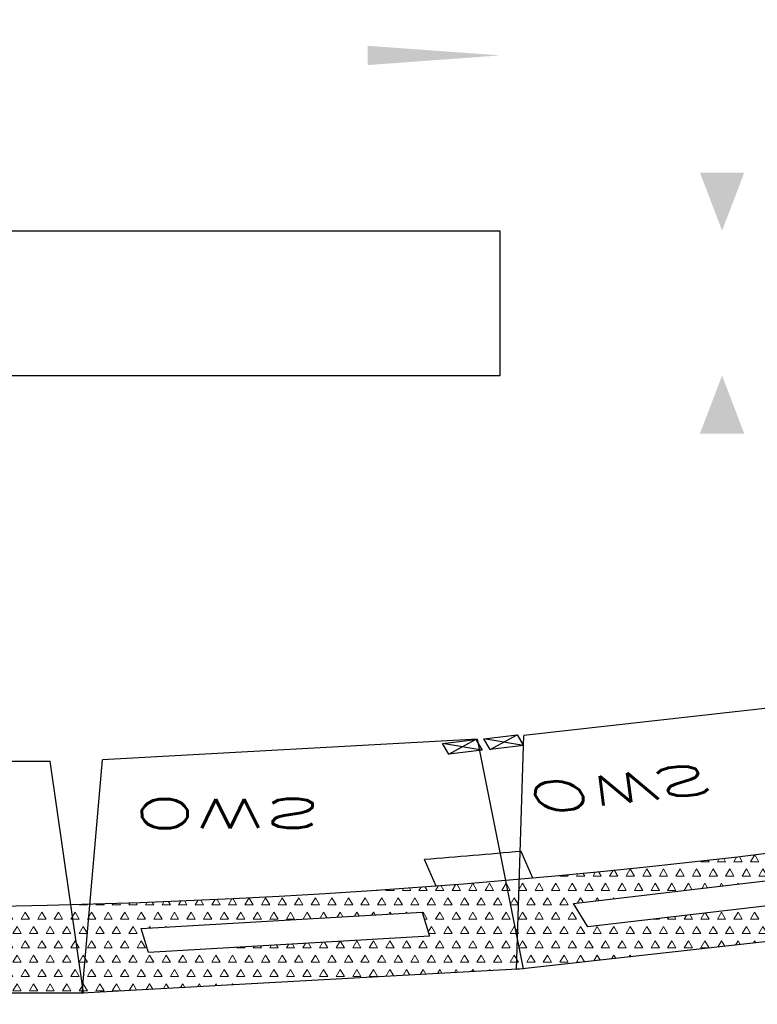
# Model space of a CAD drawing. Extents: x -82582065 to 310651827, y -37687100 to 142977471.
# Tile 83 of 122: x 6331180 to 7480885, y -11007888 to -9472655. Entities that reach past the tile are written whole.
import ezdxf
from ezdxf.enums import TextEntityAlignment as Align

# ---------------------------------------------------------------- set-up
doc = ezdxf.new("R2010")
doc.units = 0
doc.header["$LTSCALE"] = 100
doc.header["$MEASUREMENT"] = 0
doc.layers.add('AM_8', color=1, linetype='Continuous', lineweight=15)
for name, color, linetype in [('DIM', 2, 'Continuous'), ('PNL', 6, 'Continuous'), ('PNLTXT', 7, 'Continuous'), ('WALL', 4, 'Continuous'), ('WALLH', 2, 'Continuous')]:
    doc.layers.add(name, color=color, linetype=linetype)
doc.styles.add('ROMANC', font='ROMANC.SHX')
doc.styles.add('ROMANS', font='romans')
doc.dimstyles.new('GS', dxfattribs={"dimscale": 100, "dimtxt": 2.5, "dimasz": 3, "dimexe": 1, "dimexo": 1, "dimgap": 1, "dimtad": 1, "dimdec": 0, "dimzin": 0, "dimdsep": 46, "dimtxsty": 'ROMANS', "dimcen": 0.09, "dimclrd": 4, "dimclre": 8, "dimclrt": 3, "dimadec": 0, "dimazin": 0, "dimtfac": 1, "dimtdec": 0, "dimtofl": 0, "dimtmove": 0, "dimatfit": 3, "dimfxl": 1, "dimtolj": 1, "dimtzin": 0, "dimarcsym": 0})
doc.dimstyles.new('STANDARD$0', dxfattribs={"dimtxt": 250, "dimasz": 200, "dimexe": 0, "dimexo": 0, "dimgap": 100, "dimtad": 1, "dimdec": 0, "dimlfac": 0.01, "dimzin": 0, "dimdsep": 46, "dimtxsty": 'ROMANS', "dimcen": 0.09, "dimclrd": 4, "dimclre": 8, "dimclrt": 3, "dimadec": 0, "dimazin": 0, "dimtfac": 1, "dimtdec": 0, "dimtmove": 0, "dimatfit": 3, "dimfxl": 1, "dimtolj": 1, "dimtzin": 0, "dimarcsym": 0})
pattern_1 = [(59.99999999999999, (2001.519523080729, 59610.15773752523), (-18.74999996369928, 32.47595262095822), [18.75, -18.75]), (120, (2001.519523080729, 59610.15773752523), (-37.49999996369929, 2.095823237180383e-08), [18.74999999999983, -18.74999999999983]), (0, (1992.144523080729, 59626.39571382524), (18.75, 32.4759526), [18.75, -18.75])]

# ---------------------------------------------------------------- blocks, each defined once
blk = doc.blocks.new('*D179')
at = {"layer": 'Defpoints', "color": 0, "linetype": 'Continuous', "transparency": 16777216}
for p in [(119148.4294232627, 39244.80395077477), (119148.4294185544, 27244.48555021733), (119148.4294185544, 27244.48555021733)]:
    blk.add_point(p, dxfattribs=at)
at = {"layer": 'DIM', "linetype": 'Continuous', "lineweight": -2, "transparency": 16777216}
blk.add_line((119148.4294232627, 39244.80395077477), (119148.4294185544, 39244.80395077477), dxfattribs=at)
at = {"layer": 'DIM', "color": 4, "linetype": 'Continuous', "lineweight": -2, "transparency": 16777216}
blk.add_line((119148.4294185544, 38844.80395077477), (119148.4294185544, 27644.48555021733), dxfattribs=at)
at = {"layer": 'DIM', "color": 4, "linetype": 'Continuous', "transparency": 16777216}
for points in [[(119081.7627518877, 38844.80395077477), (119215.096085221, 38844.80395077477), (119148.4294185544, 39244.80395077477)], [(119081.7627518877, 27644.48555021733), (119215.096085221, 27644.48555021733), (119148.4294185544, 27244.48555021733)]]:
    blk.add_solid(points, dxfattribs=at)
at = {"layer": 'DIM', "linetype": 'Continuous', "transparency": 16777216, "insert": (118748.4294185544, 33244.64475049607), "char_height": 500, "attachment_point": 5, "rotation": 90, "style": 'ROMANC'}
blk.add_mtext('\\A1;12000', dxfattribs=at)
blk = doc.blocks.new('*D185')
at = {"color": 1, "lineweight": -2, "transparency": 16777216}
for p, q in [((98708.01716920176, 33868.98947095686), (98371.7231660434, 33736.80438293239)), ((98387.51929139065, 33700.03421942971), (98572.54542384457, 33229.30654733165)), ((98797.2367933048, 32657.66596941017), (98616.20420314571, 33118.23361252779)), ((99147.00020696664, 32752.16634593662), (98810.70620380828, 32619.98125791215))]:
    blk.add_line(p, q, dxfattribs=at)
at = {"color": 1, "transparency": 16777216}
for points in [[(98393.72386430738, 33702.47301408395), (98381.31471847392, 33697.59542477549), (98372.88652346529, 33737.26165693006)], [(98803.44136622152, 32660.1047640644), (98791.03222038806, 32655.22717475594), (98811.86956123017, 32620.43853190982)]]:
    blk.add_solid(points, dxfattribs=at)
at = {"layer": 'Defpoints', "color": 0, "transparency": 16777216}
for p in [(98709.87854107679, 33869.72110935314), (99148.86157884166, 32752.8979843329), (98811.86956123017, 32620.43853190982)]:
    blk.add_point(p, dxfattribs=at)
at = {"color": 3, "transparency": 16777216, "insert": (98594.37481349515, 33173.77007992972), "char_height": 80, "attachment_point": 5, "rotation": 291.458006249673, "style": 'ROMANS'}
blk.add_mtext('12', dxfattribs=at)
blk = doc.blocks.new('*D183')
at = {"layer": 'Defpoints', "color": 0, "transparency": 16777216}
for p in [(102132.5305390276, 36899.60568941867), (102053.7197539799, 34620.72110933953), (102149.6368370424, 34620.72110933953)]:
    blk.add_point(p, dxfattribs=at)
at = {"layer": 'WALL', "color": 8, "lineweight": -2, "transparency": 16777216}
for p, q in [((102232.5305390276, 36899.60568941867), (102249.6368370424, 36899.60568941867)), ((102153.7197539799, 34620.72110933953), (102249.6368370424, 34620.72110933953))]:
    blk.add_line(p, q, dxfattribs=at)
at = {"layer": 'WALL', "color": 4, "lineweight": -2, "transparency": 16777216}
blk.add_line((102149.6368370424, 36599.60568941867), (102149.6368370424, 34920.72110933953), dxfattribs=at)
at = {"layer": 'WALL', "color": 4, "transparency": 16777216}
for points in [[(102099.6368370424, 36599.60568941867), (102199.6368370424, 36599.60568941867), (102149.6368370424, 36899.60568941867)], [(102099.6368370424, 34920.72110933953), (102199.6368370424, 34920.72110933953), (102149.6368370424, 34620.72110933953)]]:
    blk.add_solid(points, dxfattribs=at)
at = {"layer": 'WALL', "color": 3, "transparency": 16777216, "insert": (101924.6368370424, 35961.66539136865), "char_height": 250, "attachment_point": 5, "rotation": 90, "style": 'ROMANS'}
blk.add_mtext('\\A1;2000', dxfattribs=at)
blk = doc.blocks.new('*D184')
at = {"layer": 'Defpoints', "color": 0, "transparency": 16777216}
for p in [(105670.0027393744, 35072.77286541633), (98658.00273937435, 33869.72110934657), (105670.0027393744, 33869.72110934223)]:
    blk.add_point(p, dxfattribs=at)
at = {"layer": 'WALL', "color": 8, "lineweight": -2, "transparency": 16777216}
for p, q in [((98658.00273937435, 33969.72110934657), (98658.00273937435, 35172.77286541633)), ((105670.0027393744, 33969.72110934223), (105670.0027393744, 35172.77286541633))]:
    blk.add_line(p, q, dxfattribs=at)
at = {"layer": 'WALL', "color": 4, "lineweight": -2, "transparency": 16777216}
blk.add_line((98958.00273937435, 35072.77286541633), (105370.0027393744, 35072.77286541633), dxfattribs=at)
at = {"layer": 'WALL', "color": 4, "transparency": 16777216}
for points in [[(98958.00273937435, 35122.77286541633), (98958.00273937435, 35022.77286541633), (98658.00273937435, 35072.77286541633)], [(105370.0027393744, 35122.77286541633), (105370.0027393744, 35022.77286541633), (105670.0027393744, 35072.77286541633)]]:
    blk.add_solid(points, dxfattribs=at)
at = {"layer": 'WALL', "color": 3, "transparency": 16777216, "insert": (102334.0027393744, 35297.77286541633), "char_height": 250, "attachment_point": 5, "style": 'ROMANS'}
blk.add_mtext('\\A1;7000', dxfattribs=at)
blk = doc.blocks.new('*D181')
at = {"layer": 'Defpoints', "color": 0, "transparency": 16777216}
for p in [(102562.7475536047, 33446.46194155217), (102189.9406402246, 31446.46194155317), (102569.4142202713, 31446.46194155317)]:
    blk.add_point(p, dxfattribs=at)
at = {"layer": 'WALL', "color": 8, "lineweight": -2, "transparency": 16777216}
for p, q in [((102462.7475536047, 33446.46194155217), (102089.9406402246, 33446.46194155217)), ((102469.4142202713, 31446.46194155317), (102089.9406402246, 31446.46194155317))]:
    blk.add_line(p, q, dxfattribs=at)
at = {"layer": 'WALL', "color": 4, "lineweight": -2, "transparency": 16777216}
blk.add_line((102189.9406402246, 33146.46194155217), (102189.9406402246, 31746.46194155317), dxfattribs=at)
at = {"layer": 'WALL', "color": 4, "transparency": 16777216}
for points in [[(102139.9406402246, 33146.46194155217), (102239.9406402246, 33146.46194155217), (102189.9406402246, 33446.46194155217)], [(102139.9406402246, 31746.46194155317), (102239.9406402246, 31746.46194155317), (102189.9406402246, 31446.46194155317)]]:
    blk.add_solid(points, dxfattribs=at)
at = {"layer": 'WALL', "color": 3, "transparency": 16777216, "insert": (101964.9406402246, 32378.29791600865), "char_height": 250, "attachment_point": 5, "rotation": 90, "style": 'ROMANS'}
blk.add_mtext('\\A1;2000', dxfattribs=at)
blk = doc.blocks.new('*D220')
at = {"layer": 'Defpoints', "color": 0, "transparency": 16777216}
for p in [(103632.5305389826, 31446.46194155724), (103632.530538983, 30696.46194155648), (104134.6909806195, 30696.46194155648)]:
    blk.add_point(p, dxfattribs=at)
at = {"layer": 'WALLH', "color": 4, "lineweight": -2, "transparency": 16777216}
for p, q in [((104134.6909806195, 31746.46194155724), (104134.6909806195, 32046.46194155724)), ((104134.6909806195, 30396.46194155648), (104134.6909806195, 30096.46194155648))]:
    blk.add_line(p, q, dxfattribs=at)
at = {"layer": 'WALLH', "color": 8, "lineweight": -2, "transparency": 16777216}
for p, q in [((103732.5305389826, 31446.46194155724), (104234.6909806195, 31446.46194155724)), ((103732.530538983, 30696.46194155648), (104234.6909806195, 30696.46194155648))]:
    blk.add_line(p, q, dxfattribs=at)
at = {"layer": 'WALLH', "color": 4, "transparency": 16777216}
for points in [[(104084.6909806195, 31746.46194155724), (104184.6909806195, 31746.46194155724), (104134.6909806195, 31446.46194155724)], [(104084.6909806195, 30396.46194155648), (104184.6909806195, 30396.46194155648), (104134.6909806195, 30696.46194155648)]]:
    blk.add_solid(points, dxfattribs=at)
at = {"layer": 'WALLH', "color": 3, "transparency": 16777216, "insert": (103909.6909806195, 31071.46194155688), "char_height": 250, "attachment_point": 5, "rotation": 90, "style": 'ROMANS'}
blk.add_mtext('\\A1;750', dxfattribs=at)
blk = doc.blocks.new('*D226')
at = {"layer": 'Defpoints', "color": 0, "transparency": 16777216}
for p in [(96632.53053942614, 33895.51530178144), (96632.53053942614, 33895.51530178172), (98709.87854107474, 33869.72110934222)]:
    blk.add_point(p, dxfattribs=at)
at = {"layer": 'WALLH', "color": 8, "lineweight": -2, "transparency": 16777216}
for p, q in [((96632.53053942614, 33995.51530178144), (96632.53053942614, 33995.51530178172)), ((98709.87854107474, 33969.72110934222), (98709.87854107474, 33995.51530178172))]:
    blk.add_line(p, q, dxfattribs=at)
at = {"layer": 'WALLH', "color": 4, "lineweight": -2, "transparency": 16777216}
blk.add_line((98409.87854107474, 33895.51530178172), (96932.53053942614, 33895.51530178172), dxfattribs=at)
at = {"layer": 'WALLH', "color": 4, "transparency": 16777216}
for points in [[(96932.53053942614, 33945.51530178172), (96932.53053942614, 33845.51530178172), (96632.53053942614, 33895.51530178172)], [(98409.87854107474, 33945.51530178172), (98409.87854107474, 33845.51530178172), (98709.87854107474, 33895.51530178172)]]:
    blk.add_solid(points, dxfattribs=at)
at = {"layer": 'WALLH', "color": 3, "transparency": 16777216, "insert": (97671.20454025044, 34120.51530178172), "char_height": 250, "attachment_point": 5, "style": 'ROMANS'}
blk.add_mtext('\\A1;2077', dxfattribs=at)
blk = doc.blocks.new('*D229')
at = {"layer": 'Defpoints', "color": 0, "transparency": 16777216}
for p in [(95687.7468186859, 34146.21228561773), (95782.45828431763, 34146.21228561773), (95782.45828433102, 31776.21228561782)]:
    blk.add_point(p, dxfattribs=at)
at = {"layer": 'DIM', "color": 8, "lineweight": -2, "transparency": 16777216}
for p, q in [((95682.45828431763, 34146.21228561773), (95587.7468186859, 34146.21228561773)), ((95682.45828433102, 31776.21228561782), (95587.74681868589, 31776.21228561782))]:
    blk.add_line(p, q, dxfattribs=at)
at = {"layer": 'DIM', "color": 4, "lineweight": -2, "transparency": 16777216}
blk.add_line((95687.74681868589, 32026.21228561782), (95687.7468186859, 33896.21228561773), dxfattribs=at)
at = {"layer": 'DIM', "color": 4, "transparency": 16777216}
for points in [[(95646.08015201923, 33896.21228561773), (95729.41348535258, 33896.21228561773), (95687.7468186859, 34146.21228561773)], [(95646.08015201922, 32026.21228561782), (95729.41348535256, 32026.21228561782), (95687.74681868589, 31776.21228561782)]]:
    blk.add_solid(points, dxfattribs=at)
at = {"layer": 'DIM', "color": 3, "transparency": 16777216, "insert": (95480.60431868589, 32961.21228561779), "char_height": 250, "attachment_point": 5, "rotation": 90, "style": 'ROMANS'}
blk.add_mtext('\\A1;{\\H0.85714x;2370}', dxfattribs=at)
blk = doc.blocks.new('*D230')
at = {"layer": 'Defpoints', "color": 0, "transparency": 16777216}
for p in [(93212.53053926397, 33916.212285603), (96517.53053924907, 33679.74174487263), (93212.53053926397, 33625.23390964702)]:
    blk.add_point(p, dxfattribs=at)
at = {"layer": 'DIM', "color": 8, "lineweight": -2, "transparency": 16777216}
for p, q in [((93212.53053926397, 33816.212285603), (93212.53053926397, 33525.23390964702)), ((96517.53053924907, 33579.74174487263), (96517.53053924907, 33525.23390964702))]:
    blk.add_line(p, q, dxfattribs=at)
at = {"layer": 'DIM', "color": 4, "lineweight": -2, "transparency": 16777216}
blk.add_line((96267.53053924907, 33625.23390964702), (93462.53053926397, 33625.23390964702), dxfattribs=at)
at = {"layer": 'DIM', "color": 4, "transparency": 16777216}
for points in [[(93462.53053926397, 33666.90057631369), (93462.53053926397, 33583.56724298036), (93212.53053926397, 33625.23390964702)], [(96267.53053924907, 33666.90057631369), (96267.53053924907, 33583.56724298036), (96517.53053924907, 33625.23390964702)]]:
    blk.add_solid(points, dxfattribs=at)
at = {"layer": 'DIM', "color": 3, "transparency": 16777216, "insert": (94865.03053925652, 33832.37640964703), "char_height": 250, "attachment_point": 5, "style": 'ROMANS'}
blk.add_mtext('\\A1;{\\H0.85714x;3305}', dxfattribs=at)
blk = doc.blocks.new('*D239')
at = {"layer": 'Defpoints', "color": 0, "transparency": 16777216}
for p in [(109836.340872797, 34601.66865986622), (109836.340872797, 32801.66865986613), (109850.2942636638, 32801.66865986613)]:
    blk.add_point(p, dxfattribs=at)
at = {"layer": 'DIM', "color": 8, "lineweight": -2, "transparency": 16777216}
for p, q in [((109936.340872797, 34601.66865986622), (109950.2942636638, 34601.66865986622)), ((109936.340872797, 32801.66865986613), (109950.2942636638, 32801.66865986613))]:
    blk.add_line(p, q, dxfattribs=at)
at = {"layer": 'DIM', "color": 4, "lineweight": -2, "transparency": 16777216}
blk.add_line((109850.2942636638, 34351.66865986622), (109850.2942636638, 33051.66865986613), dxfattribs=at)
at = {"layer": 'DIM', "color": 4, "transparency": 16777216}
for points in [[(109808.6275969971, 34351.66865986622), (109891.9609303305, 34351.66865986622), (109850.2942636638, 34601.66865986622)], [(109808.6275969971, 33051.66865986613), (109891.9609303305, 33051.66865986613), (109850.2942636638, 32801.66865986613)]]:
    blk.add_solid(points, dxfattribs=at)
at = {"layer": 'DIM', "color": 3, "transparency": 16777216, "insert": (109625.2942636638, 33701.66865986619), "char_height": 250, "attachment_point": 5, "rotation": 90, "style": 'ROMANS'}
blk.add_mtext('\\A1;1800', dxfattribs=at)
blk = doc.blocks.new('*D240')
at = {"layer": 'Defpoints', "color": 0, "transparency": 16777216}
for p in [(110919.7905086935, 39226.900810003), (110677.3937498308, 34701.66865986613), (110919.7905086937, 34701.66865986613)]:
    blk.add_point(p, dxfattribs=at)
at = {"layer": 'DIM', "color": 8, "lineweight": -2, "transparency": 16777216}
for p, q in [((110819.7905086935, 39226.900810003), (110577.3937498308, 39226.900810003)), ((110819.7905086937, 34701.66865986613), (110577.3937498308, 34701.66865986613))]:
    blk.add_line(p, q, dxfattribs=at)
at = {"layer": 'DIM', "color": 4, "lineweight": -2, "transparency": 16777216}
blk.add_line((110677.3937498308, 38976.900810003), (110677.3937498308, 34951.66865986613), dxfattribs=at)
at = {"layer": 'DIM', "color": 4, "transparency": 16777216}
for points in [[(110635.7270831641, 38976.900810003), (110719.0604164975, 38976.900810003), (110677.3937498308, 39226.900810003)], [(110635.7270831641, 34951.66865986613), (110719.0604164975, 34951.66865986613), (110677.3937498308, 34701.66865986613)]]:
    blk.add_solid(points, dxfattribs=at)
at = {"layer": 'DIM', "color": 3, "transparency": 16777216, "insert": (110452.3937498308, 36964.28473493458), "char_height": 250, "attachment_point": 5, "rotation": 90, "style": 'ROMANS'}
blk.add_mtext('\\A1;4525', dxfattribs=at)
blk = doc.blocks.new('*D241')
at = {"layer": 'Defpoints', "color": 0, "transparency": 16777216}
for p in [(110987.7603129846, 32701.66865986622), (110788.8035883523, 28251.90005992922), (110987.7591182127, 28251.90005992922)]:
    blk.add_point(p, dxfattribs=at)
at = {"layer": 'DIM', "color": 8, "lineweight": -2, "transparency": 16777216}
for p, q in [((110887.7603129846, 32701.66865986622), (110688.8035883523, 32701.66865986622)), ((110887.7591182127, 28251.90005992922), (110688.8035883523, 28251.90005992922))]:
    blk.add_line(p, q, dxfattribs=at)
at = {"layer": 'DIM', "color": 4, "lineweight": -2, "transparency": 16777216}
blk.add_line((110788.8035883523, 32451.66865986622), (110788.8035883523, 28501.90005992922), dxfattribs=at)
at = {"layer": 'DIM', "color": 4, "transparency": 16777216}
for points in [[(110747.1369216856, 32451.66865986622), (110830.470255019, 32451.66865986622), (110788.8035883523, 32701.66865986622)], [(110747.1369216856, 28501.90005992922), (110830.470255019, 28501.90005992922), (110788.8035883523, 28251.90005992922)]]:
    blk.add_solid(points, dxfattribs=at)
at = {"layer": 'DIM', "color": 3, "transparency": 16777216, "insert": (110563.8035883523, 30476.78435989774), "char_height": 250, "attachment_point": 5, "rotation": 90, "style": 'ROMANS'}
blk.add_mtext('\\A1;4450', dxfattribs=at)
blk = doc.blocks.new('*D249')
at = {"layer": 'Defpoints', "color": 0, "transparency": 16777216}
for p in [(91617.5628943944, 35586.90084637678), (96517.53053925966, 35569.96349990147), (96517.53053925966, 34881.23507471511)]:
    blk.add_point(p, dxfattribs=at)
at = {"layer": 'WALLH', "color": 8, "lineweight": -2, "transparency": 16777216}
for p, q in [((91617.5628943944, 35486.90084637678), (91617.5628943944, 34781.23507471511)), ((96517.53053925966, 35469.96349990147), (96517.53053925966, 34781.23507471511))]:
    blk.add_line(p, q, dxfattribs=at)
at = {"layer": 'WALLH', "color": 4, "lineweight": -2, "transparency": 16777216}
blk.add_line((91917.5628943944, 34881.23507471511), (96217.53053925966, 34881.23507471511), dxfattribs=at)
at = {"layer": 'WALLH', "color": 4, "transparency": 16777216}
for points in [[(91917.5628943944, 34931.23507471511), (91917.5628943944, 34831.23507471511), (91617.5628943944, 34881.23507471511)], [(96217.53053925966, 34931.23507471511), (96217.53053925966, 34831.23507471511), (96517.53053925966, 34881.23507471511)]]:
    blk.add_solid(points, dxfattribs=at)
at = {"layer": 'WALLH', "color": 3, "transparency": 16777216, "insert": (94067.54671682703, 35106.23507471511), "char_height": 250, "attachment_point": 5, "style": 'ROMANS'}
blk.add_mtext('\\A1;4900', dxfattribs=at)
blk = doc.blocks.new('*D250')
at = {"layer": 'Defpoints', "color": 0, "transparency": 16777216}
for p in [(107957.5305389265, 34601.66865982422), (105691.4115281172, 33624.32567901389), (105707.4220183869, 33587.2029113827)]:
    blk.add_point(p, dxfattribs=at)
at = {"layer": 'WALLH', "color": 8, "lineweight": -2, "transparency": 16777216}
for p, q in [((107997.1328667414, 34509.84461269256), (108013.1433570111, 34472.72184506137)), ((105731.0138559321, 33532.50163188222), (105747.0243462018, 33495.37886425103))]:
    blk.add_line(p, q, dxfattribs=at)
at = {"layer": 'WALLH', "color": 4, "lineweight": -2, "transparency": 16777216}
blk.add_line((107698.0688878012, 34445.73890874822), (105982.8941597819, 33706.0098948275), dxfattribs=at)
at = {"layer": 'WALLH', "color": 4, "transparency": 16777216}
for points in [[(107678.2677238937, 34491.65093231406), (107717.8700517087, 34399.82688518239), (107973.5410291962, 34564.54589219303)], [(105963.0929958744, 33751.92191839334), (106002.6953236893, 33660.09787126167), (105707.4220183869, 33587.2029113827)]]:
    blk.add_solid(points, dxfattribs=at)
at = {"layer": 'WALLH', "color": 3, "transparency": 16777216, "insert": (106751.3762862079, 34282.47850783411), "char_height": 250, "attachment_point": 5, "rotation": 23.329808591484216, "style": 'ROMANS'}
blk.add_mtext('\\A1;2468', dxfattribs=at)
blk = doc.blocks.new('*D251')
at = {"layer": 'Defpoints', "color": 0, "transparency": 16777216}
for p in [(105630.3595833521, 33250.72086035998), (105620.5815166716, 33200.04909518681), (107957.5305389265, 32801.64961323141)]:
    blk.add_point(p, dxfattribs=at)
at = {"layer": 'WALLH', "color": 8, "lineweight": -2, "transparency": 16777216}
for p, q in [((105611.4122552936, 33152.53227263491), (105601.6341886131, 33101.86050746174)), ((107938.583210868, 32703.46102550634), (107928.8051441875, 32652.78926033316))]:
    blk.add_line(p, q, dxfattribs=at)
at = {"layer": 'WALLH', "color": 4, "lineweight": -2, "transparency": 16777216}
blk.add_line((107653.1867090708, 32807.81983223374), (105915.1472798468, 33143.20711101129), dxfattribs=at)
at = {"layer": 'WALLH', "color": 4, "transparency": 16777216}
for points in [[(105924.6209438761, 33192.30140487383), (105905.6736158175, 33094.11281714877), (105620.5815166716, 33200.04909518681)], [(107662.6603731, 32856.91412609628), (107643.7130450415, 32758.72553837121), (107947.752472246, 32750.97784805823)]]:
    blk.add_solid(points, dxfattribs=at)
at = {"layer": 'WALLH', "color": 3, "transparency": 16777216, "insert": (106826.7984825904, 33196.43779400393), "char_height": 250, "attachment_point": 5, "rotation": 349.07795294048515, "style": 'ROMANS'}
blk.add_mtext('\\A1;2370', dxfattribs=at)
blk = doc.blocks.new('*D254')
at = {"layer": 'Defpoints', "color": 0, "linetype": 'Continuous', "transparency": 16777216}
for p in [(25611.71421337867, 41272.59258661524), (25611.71420867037, 29272.2741860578), (25611.71420867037, 29272.2741860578)]:
    blk.add_point(p, dxfattribs=at)
at = {"layer": 'DIM', "linetype": 'Continuous', "lineweight": -2, "transparency": 16777216}
blk.add_line((25611.71421337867, 41272.59258661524), (25611.71420867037, 41272.59258661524), dxfattribs=at)
at = {"layer": 'DIM', "color": 4, "linetype": 'Continuous', "lineweight": -2, "transparency": 16777216}
blk.add_line((25611.71420867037, 40872.59258661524), (25611.71420867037, 29672.2741860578), dxfattribs=at)
at = {"layer": 'DIM', "color": 4, "linetype": 'Continuous', "transparency": 16777216}
for points in [[(25545.0475420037, 40872.59258661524), (25678.38087533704, 40872.59258661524), (25611.71420867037, 41272.59258661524)], [(25545.0475420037, 29672.2741860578), (25678.38087533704, 29672.2741860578), (25611.71420867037, 29272.2741860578)]]:
    blk.add_solid(points, dxfattribs=at)
at = {"layer": 'DIM', "linetype": 'Continuous', "transparency": 16777216, "insert": (25211.71420867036, 35272.43338633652), "char_height": 500, "attachment_point": 5, "rotation": 90, "style": 'ROMANC'}
blk.add_mtext('\\A1;12000', dxfattribs=at)
blk = doc.blocks.new('A$C291670A8')
for p, q in [((-500, 0), (500, 0)), ((-500, 0), (-425, -1200)), ((500, 0), (425, -1200)), ((-425, -1200), (425, -1200))]:
    blk.add_line(p, q)
blk = doc.blocks.new('*D257')
at = {"layer": 'Defpoints', "color": 0, "transparency": 16777216}
for p in [(12133.28752949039, 37100.56150125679), (5121.287529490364, 35897.50974518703), (12133.28752949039, 35897.5097451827)]:
    blk.add_point(p, dxfattribs=at)
at = {"layer": 'WALL', "color": 8, "lineweight": -2, "transparency": 16777216}
for p, q in [((5121.287529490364, 35997.50974518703), (5121.287529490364, 37200.56150125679)), ((12133.28752949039, 35997.5097451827), (12133.28752949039, 37200.56150125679))]:
    blk.add_line(p, q, dxfattribs=at)
at = {"layer": 'WALL', "color": 4, "lineweight": -2, "transparency": 16777216}
blk.add_line((5421.287529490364, 37100.56150125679), (11833.28752949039, 37100.56150125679), dxfattribs=at)
at = {"layer": 'WALL', "color": 4, "transparency": 16777216}
for points in [[(5421.287529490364, 37150.56150125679), (5421.287529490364, 37050.56150125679), (5121.287529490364, 37100.56150125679)], [(11833.28752949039, 37150.56150125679), (11833.28752949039, 37050.56150125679), (12133.28752949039, 37100.56150125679)]]:
    blk.add_solid(points, dxfattribs=at)
at = {"layer": 'WALL', "color": 3, "transparency": 16777216, "insert": (8797.287529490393, 37325.56150125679), "char_height": 250, "attachment_point": 5, "style": 'ROMANS'}
blk.add_mtext('\\A1;7000', dxfattribs=at)
blk = doc.blocks.new('*D292')
at = {"layer": 'Defpoints', "color": 0, "transparency": 16777216}
for p in [(7095.815329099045, 32724.25057739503), (10095.81532909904, 32724.25057739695), (10095.81532909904, 31817.1382656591)]:
    blk.add_point(p, dxfattribs=at)
at = {"layer": 'WALLH', "color": 8, "lineweight": -2, "transparency": 16777216}
for p, q in [((7095.815329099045, 32624.25057739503), (7095.815329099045, 31717.1382656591)), ((10095.81532909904, 32624.25057739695), (10095.81532909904, 31717.1382656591))]:
    blk.add_line(p, q, dxfattribs=at)
at = {"layer": 'WALLH', "color": 4, "lineweight": -2, "transparency": 16777216}
blk.add_line((7395.815329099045, 31817.1382656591), (9795.815329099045, 31817.1382656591), dxfattribs=at)
at = {"layer": 'WALLH', "color": 4, "transparency": 16777216}
for points in [[(7395.815329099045, 31867.1382656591), (7395.815329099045, 31767.1382656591), (7095.815329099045, 31817.1382656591)], [(9795.815329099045, 31867.1382656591), (9795.815329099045, 31767.1382656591), (10095.81532909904, 31817.1382656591)]]:
    blk.add_solid(points, dxfattribs=at)
at = {"layer": 'WALLH', "color": 3, "transparency": 16777216, "insert": (9119.035900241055, 32042.1382656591), "char_height": 250, "attachment_point": 5, "style": 'ROMANS'}
blk.add_mtext('\\A1;3000', dxfattribs=at)
blk = doc.blocks.new('*D294')
at = {"layer": 'Defpoints', "color": 0, "transparency": 16777216}
for p in [(10095.81532909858, 33474.2505773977), (10095.81532909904, 32724.25057739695), (10597.97577073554, 32724.25057739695)]:
    blk.add_point(p, dxfattribs=at)
at = {"layer": 'WALLH', "color": 4, "lineweight": -2, "transparency": 16777216}
for p, q in [((10597.97577073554, 33774.2505773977), (10597.97577073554, 34074.2505773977)), ((10597.97577073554, 32424.25057739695), (10597.97577073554, 32124.25057739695))]:
    blk.add_line(p, q, dxfattribs=at)
at = {"layer": 'WALLH', "color": 8, "lineweight": -2, "transparency": 16777216}
for p, q in [((10195.81532909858, 33474.2505773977), (10697.97577073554, 33474.2505773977)), ((10195.81532909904, 32724.25057739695), (10697.97577073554, 32724.25057739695))]:
    blk.add_line(p, q, dxfattribs=at)
at = {"layer": 'WALLH', "color": 4, "transparency": 16777216}
for points in [[(10547.97577073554, 33774.2505773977), (10647.97577073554, 33774.2505773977), (10597.97577073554, 33474.2505773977)], [(10547.97577073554, 32424.25057739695), (10647.97577073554, 32424.25057739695), (10597.97577073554, 32724.25057739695)]]:
    blk.add_solid(points, dxfattribs=at)
at = {"layer": 'WALLH', "color": 3, "transparency": 16777216, "insert": (10372.97577073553, 33099.25057739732), "char_height": 250, "attachment_point": 5, "rotation": 90, "style": 'ROMANS'}
blk.add_mtext('\\A1;750', dxfattribs=at)
blk = doc.blocks.new('*D313')
at = {"layer": 'Defpoints', "color": 0, "transparency": 16777216}
for p in [(16299.62566291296, 36629.45729570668), (16299.62566291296, 34829.4572957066), (16313.57905377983, 34829.4572957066)]:
    blk.add_point(p, dxfattribs=at)
at = {"layer": 'DIM', "color": 8, "lineweight": -2, "transparency": 16777216}
for p, q in [((16399.62566291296, 36629.45729570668), (16413.57905377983, 36629.45729570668)), ((16399.62566291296, 34829.45729570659), (16413.57905377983, 34829.45729570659))]:
    blk.add_line(p, q, dxfattribs=at)
at = {"layer": 'DIM', "color": 4, "lineweight": -2, "transparency": 16777216}
blk.add_line((16313.57905377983, 36379.45729570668), (16313.57905377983, 35079.4572957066), dxfattribs=at)
at = {"layer": 'DIM', "color": 4, "transparency": 16777216}
for points in [[(16271.91238711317, 36379.45729570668), (16355.2457204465, 36379.45729570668), (16313.57905377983, 36629.45729570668)], [(16271.91238711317, 35079.4572957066), (16355.2457204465, 35079.4572957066), (16313.57905377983, 34829.4572957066)]]:
    blk.add_solid(points, dxfattribs=at)
at = {"layer": 'DIM', "color": 3, "transparency": 16777216, "insert": (16088.57905377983, 35729.45729570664), "char_height": 250, "attachment_point": 5, "rotation": 90, "style": 'ROMANS'}
blk.add_mtext('\\A1;1800', dxfattribs=at)
blk = doc.blocks.new('*D315')
at = {"layer": 'Defpoints', "color": 0, "transparency": 16777216}
for p in [(17451.04510310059, 34729.45729570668), (17252.0883784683, 30279.68869576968), (17451.04390832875, 30279.68869576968)]:
    blk.add_point(p, dxfattribs=at)
at = {"layer": 'DIM', "color": 8, "lineweight": -2, "transparency": 16777216}
for p, q in [((17351.04510310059, 34729.45729570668), (17152.0883784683, 34729.45729570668)), ((17351.04390832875, 30279.68869576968), (17152.0883784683, 30279.68869576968))]:
    blk.add_line(p, q, dxfattribs=at)
at = {"layer": 'DIM', "color": 4, "lineweight": -2, "transparency": 16777216}
blk.add_line((17252.0883784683, 34479.45729570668), (17252.0883784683, 30529.68869576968), dxfattribs=at)
at = {"layer": 'DIM', "color": 4, "transparency": 16777216}
for points in [[(17210.42171180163, 34479.45729570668), (17293.75504513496, 34479.45729570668), (17252.0883784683, 34729.45729570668)], [(17210.42171180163, 30529.68869576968), (17293.75504513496, 30529.68869576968), (17252.0883784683, 30279.68869576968)]]:
    blk.add_solid(points, dxfattribs=at)
at = {"layer": 'DIM', "color": 3, "transparency": 16777216, "insert": (17027.08837846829, 32504.57299573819), "char_height": 250, "attachment_point": 5, "rotation": 90, "style": 'ROMANS'}
blk.add_mtext('\\A1;4450', dxfattribs=at)
blk = doc.blocks.new('*D324')
at = {"layer": 'Defpoints', "color": 0, "transparency": 16777216}
for p in [(14420.81532904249, 36629.45729566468), (12154.69631823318, 35652.11431485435), (12170.7068085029, 35614.99154722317)]:
    blk.add_point(p, dxfattribs=at)
at = {"layer": 'WALLH', "color": 8, "lineweight": -2, "transparency": 16777216}
for p, q in [((14460.41765685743, 36537.63324853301), (14476.42814712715, 36500.51048090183)), ((12194.29864604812, 35560.29026772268), (12210.30913631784, 35523.1675000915))]:
    blk.add_line(p, q, dxfattribs=at)
at = {"layer": 'WALLH', "color": 4, "lineweight": -2, "transparency": 16777216}
blk.add_line((14161.35367791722, 36473.52754458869), (12446.1789498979, 35733.79853066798), dxfattribs=at)
at = {"layer": 'WALLH', "color": 4, "transparency": 16777216}
for points in [[(14141.55251400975, 36519.43956815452), (14181.15484182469, 36427.61552102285), (14436.82581931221, 36592.3345280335)], [(12426.37778599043, 35779.71055423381), (12465.98011380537, 35687.88650710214), (12170.7068085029, 35614.99154722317)]]:
    blk.add_solid(points, dxfattribs=at)
at = {"layer": 'WALLH', "color": 3, "transparency": 16777216, "insert": (13214.66107632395, 36310.26714367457), "char_height": 250, "attachment_point": 5, "rotation": 23.329808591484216, "style": 'ROMANS'}
blk.add_mtext('\\A1;2468', dxfattribs=at)
blk = doc.blocks.new('*D325')
at = {"layer": 'Defpoints', "color": 0, "transparency": 16777216}
for p in [(12093.64437346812, 35278.50949620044), (12083.86630678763, 35227.83773102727), (14420.81532904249, 34829.43824907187)]:
    blk.add_point(p, dxfattribs=at)
at = {"layer": 'WALLH', "color": 8, "lineweight": -2, "transparency": 16777216}
for p, q in [((12074.69704540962, 35180.32090847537), (12064.91897872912, 35129.6491433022)), ((14401.86800098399, 34731.2496613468), (14392.08993430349, 34680.57789617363))]:
    blk.add_line(p, q, dxfattribs=at)
at = {"layer": 'WALLH', "color": 4, "lineweight": -2, "transparency": 16777216}
blk.add_line((14116.47149918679, 34835.60846807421), (12378.43206996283, 35170.99574685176), dxfattribs=at)
at = {"layer": 'WALLH', "color": 4, "transparency": 16777216}
for points in [[(12387.90573399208, 35220.0900407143), (12368.95840593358, 35121.90145298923), (12083.86630678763, 35227.83773102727)], [(14125.94516321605, 34884.70276193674), (14106.99783515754, 34786.51417421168), (14411.037262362, 34778.7664838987)]]:
    blk.add_solid(points, dxfattribs=at)
at = {"layer": 'WALLH', "color": 3, "transparency": 16777216, "insert": (13290.08327270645, 35224.22642984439), "char_height": 250, "attachment_point": 5, "rotation": 349.07795294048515, "style": 'ROMANS'}
blk.add_mtext('\\A1;2370', dxfattribs=at)
blk = doc.blocks.new('CCR LAYOUT 1X250 MW ROURKELA')
at = {"layer": 'AM_8'}
h = blk.add_hatch(dxfattribs=at)
h.set_pattern_fill('TRIANG', color=256, scale=100, style=0)
h.set_pattern_definition(pattern_1)
edge = h.paths.add_edge_path()
edge.add_line((9153.225430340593, 36669.58655184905), (8153.225430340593, 36669.58655184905))
edge.add_line((8153.225430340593, 36669.58655184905), (8181.680866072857, 36214.29958013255))
edge.add_arc((8652.933925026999, 28632.48254547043), 7596.44844599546, 86.43892811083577, 93.55668312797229, ccw=False)
edge.add_line((9124.767737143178, 36214.26346069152), (9153.225430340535, 36669.58655184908))
h.paths.add_polyline_path([(8331.544480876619, 36475.70015603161), (8972.691317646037, 36475.70015603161), (8972.691317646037, 36349.64051652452), (8331.544480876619, 36349.64051652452)], flags=16)
h = blk.add_hatch(dxfattribs=at)
h.set_pattern_fill('TRIANG', color=256, scale=100, style=0)
h.set_pattern_definition(pattern_1)
edge = h.paths.add_edge_path()
edge.add_line((10060.6132655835, 36097.36485310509), (10145.44332917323, 36545.07293317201))
edge.add_line((10145.44332917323, 36545.07293317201), (9153.225430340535, 36669.58655184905))
edge.add_line((9153.225430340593, 36669.58655184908), (9124.767737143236, 36214.26346069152))
edge.add_arc((8652.933925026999, 28632.48254547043), 7596.448445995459, 79.3209355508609, 86.43892811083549, ccw=False)
h.paths.add_polyline_path([(9919.753573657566, 36251.62343322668), (9284.091836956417, 36335.30988848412), (9300.545921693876, 36460.29107030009), (9936.207658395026, 36376.60461504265)], flags=16)
h = blk.add_hatch(dxfattribs=at)
h.set_pattern_fill('TRIANG', color=256, scale=100, style=0)
h.set_pattern_definition(pattern_1)
edge = h.paths.add_edge_path()
edge.add_arc((10964.32049560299, 35829.93991682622), 37.0000000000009, 73.43467988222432, 74.94314112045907, ccw=False)
edge.add_line((10974.86950134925, 35865.40424365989), (11114.43604670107, 36297.98365097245))
edge.add_line((11114.43604670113, 36297.98365097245), (10145.44332917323, 36545.07293317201))
edge.add_line((10145.44332917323, 36545.07293317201), (10060.61326558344, 36097.36485310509))
edge.add_arc((8652.933925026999, 28632.48254547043), 7596.448445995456, 72.2095080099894, 79.32093555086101, ccw=False)
h.paths.add_polyline_path([(10881.06379082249, 36040.15064859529), (10261.7635027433, 36206.09166065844), (10294.39013826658, 36327.85592211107), (10913.69042634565, 36161.91491004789)], flags=16)
for p, q in [((9153.225430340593, 36669.58655184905), (9078.225430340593, 35469.58655184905)), ((9980.098460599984, 35433.19792697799), (10040.2872296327, 35358.39081263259)), ((10055.00937649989, 35413.5912738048), (9965.10994363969, 35378.10766624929)), ((10073.25795136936, 35408.88346575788), (10134.23403211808, 35333.98774576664)), ((10148.71833829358, 35389.23651839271), (10059.21237867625, 35353.94147212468))]:
    blk.add_line(p, q)
at = {"color": 3}
for p, q in [((9950.943973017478, 36117.44379248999), (9924.795811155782, 35978.18064364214)), ((10170.02619545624, 36075.93290696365), (10143.41678855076, 35936.75715311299))]:
    blk.add_line(p, q, dxfattribs=at)
for points in [[(9936.207658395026, 36376.60461504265), (9300.545921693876, 36460.29107030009), (9284.091836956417, 36335.30988848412), (9919.753573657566, 36251.62343322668)], [(10913.69042634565, 36161.91491004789), (10294.39013826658, 36327.85592211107), (10261.7635027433, 36206.09166065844), (10881.06379082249, 36040.15064859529)], [(9965.194209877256, 35377.84953616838), (10040.49117713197, 35358.07569722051), (10055.05206177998, 35413.52221205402), (9979.755094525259, 35433.29605100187)], [(10058.89116570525, 35353.63066128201), (10134.18813295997, 35333.85682233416), (10148.74901760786, 35389.30333716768), (10073.45205035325, 35409.0771761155)]]:
    blk.add_lwpolyline(points, close=True)
blk.add_arc((8652.933925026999, 28632.48254547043), 7596.448445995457, 64.40907734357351, 115.6312298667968)
blk.add_arc((8575.751798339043, 28505.13955942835), 7595.163828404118, 78.08835531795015, 79.76702071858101, dxfattribs=at)
at = {"layer": 'PNL'}
for p, q in [((7095.815329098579, 33474.25057739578), (10095.81532909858, 33474.2505773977)), ((7095.815329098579, 33474.25057739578), (10095.81532909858, 33474.2505773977)), ((10095.81532909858, 33474.2505773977), (10095.81532909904, 32724.25057739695)), ((7095.815329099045, 32724.25057739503), (10095.81532909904, 32724.25057739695))]:
    blk.add_line(p, q, dxfattribs=at)
blk.add_blockref('A$C291670A8', (8653.225430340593, 36669.58655184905))
at = {"xscale": -1}
for p, rotation in [((9649.33437975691, 36607.32974251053), 352.8473312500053), ((10629.93968793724, 36421.52829207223), 345.6946625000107)]:
    blk.add_blockref('A$C291670A8', p, dxfattribs=dict(at, rotation=rotation))
at = {"color": 3, "style": 'ROMANS', "width": 0.8, "flags": 13}
for p in [(171893.1140430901, 2461.572955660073), (171893.1140430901, 1837.572955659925), (171893.1140430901, 1213.572955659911), (171893.1140430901, 589.5729556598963)]:
    blk.add_attdef('21.02.17', text='', height=300, dxfattribs=at).set_placement(p, align=Align.MIDDLE_LEFT)
at = {"color": 3, "style": 'ROMANS', "flags": 13}
blk.add_attdef('SB', text='', height=300, dxfattribs=at).set_placement((165850.9166681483, 1873.931600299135), align=Align.MIDDLE_LEFT)
for tag, p in [('1', (165450.95595955, -4817.796256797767)), ('1', (167309.9519661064, -4817.796256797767)), ('00', (171002.1917589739, -4817.796256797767))]:
    blk.add_attdef(tag, p, '', height=300, dxfattribs=at)
at = {"layer": 'PNLTXT', "style": 'ROMANS'}
for rotation, p in [(359.7415240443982, (9266.007566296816, 35667.00668744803)), (344.7415240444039, (10141.60525928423, 35595.8575794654))]:
    blk.add_text('OWS', height=150, rotation=rotation, dxfattribs=at).set_placement(p)
dim = blk.add_linear_dim(base=(98811.86956123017, 32620.43853190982), p1=(98709.87854107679, 33869.72110935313), p2=(99148.86157884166, 32752.89798433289), angle=291.45800624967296, dimstyle='STANDARD$0', override={"dimtxt": 80, "dimasz": 40, "dimexe": 1.25, "dimexo": 2, "dimgap": 0.625, "dimtad": 0, "dimzin": 8, "dimsah": 1, "dimcen": 2.5, "dimclrd": 1, "dimclre": 1, "dimtdec": 2, "dimtolj": 0, "dimtzin": 8})
dim.commit()
dim.dimension.update_dxf_attribs({"geometry": '*D185', "text_midpoint": (98594.37481349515, 33173.77007992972), "dimtype": 161})
at = {"layer": 'DIM', "linetype": 'Continuous'}
for base, p1, p2, picture, middle in [((25611.71420867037, 29272.2741860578), (25611.71421337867, 41272.59258661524), (25611.71420867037, 29272.2741860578), '*D254', (25211.71420867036, 35272.43338633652)), ((119148.4294185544, 27244.48555021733), (119148.4294232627, 39244.80395077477), (119148.4294185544, 27244.48555021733), '*D179', (118748.4294185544, 33244.64475049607))]:
    dim = blk.add_linear_dim(base=base, p1=p1, p2=p2, angle=90, text='12000', dimstyle='STANDARD$0', override={"dimscale": 100, "dimtxt": 5, "dimasz": 4, "dimgap": 1.5, "dimtxsty": 'ROMANC', "dimclrd": 4, "dimclre": 256, "dimclrt": 256, "dimtix": 1}, dxfattribs=at)
    dim.commit()
    dim.dimension.update_dxf_attribs({"geometry": picture, "text_midpoint": middle})
at = {"layer": 'DIM'}
for base, p1, p2, picture, middle in [((110677.3937498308, 34701.66865986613), (110919.7905086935, 39226.900810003), (110919.7905086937, 34701.66865986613), '*D240', (110452.3937498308, 36964.28473493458)), ((16313.57905377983, 34829.4572957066), (16299.62566291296, 36629.45729570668), (16299.62566291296, 34829.4572957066), '*D313', (16088.57905377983, 35729.45729570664)), ((17252.0883784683, 30279.68869576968), (17451.04510310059, 34729.45729570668), (17451.04390832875, 30279.68869576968), '*D315', (17027.08837846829, 32504.57299573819)), ((109850.2942636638, 32801.66865986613), (109836.340872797, 34601.66865986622), (109836.340872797, 32801.66865986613), '*D239', (109625.2942636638, 33701.66865986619)), ((110788.8035883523, 28251.90005992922), (110987.7603129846, 32701.66865986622), (110987.7591182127, 28251.90005992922), '*D241', (110563.8035883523, 30476.78435989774))]:
    dim = blk.add_linear_dim(base=base, p1=p1, p2=p2, angle=90, dimstyle='GS', override={"dimasz": 2.5}, dxfattribs=at)
    dim.commit()
    dim.dimension.update_dxf_attribs({"geometry": picture, "text_midpoint": middle})
dim = blk.add_linear_dim(base=(95687.7468186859, 34146.21228561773), p1=(95782.45828433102, 31776.21228561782), p2=(95782.45828431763, 34146.21228561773), angle=90, text='{\\H0.85714x;<>}', dimstyle='GS', override={"dimasz": 2.5}, dxfattribs=at)
dim.commit()
dim.dimension.update_dxf_attribs({"geometry": '*D229', "text_midpoint": (95480.60431868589, 32961.21228561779)})
dim = blk.add_linear_dim(base=(93212.53053926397, 33625.23390964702), p1=(96517.53053924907, 33679.74174487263), p2=(93212.53053926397, 33916.212285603), text='{\\H0.85714x;<>}', dimstyle='GS', override={"dimasz": 2.5}, dxfattribs=at)
dim.commit()
dim.dimension.update_dxf_attribs({"geometry": '*D230', "text_midpoint": (94865.03053925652, 33832.37640964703)})
at = {"layer": 'WALL'}
for base, p1, p2, picture, middle in [((12133.28752949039, 37100.56150125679), (5121.287529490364, 35897.50974518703), (12133.28752949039, 35897.5097451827), '*D257', (8797.287529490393, 37100.56150125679)), ((105670.0027393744, 35072.77286541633), (98658.00273937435, 33869.72110934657), (105670.0027393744, 33869.72110934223), '*D184', (102334.0027393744, 35072.77286541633))]:
    dim = blk.add_linear_dim(base=base, p1=p1, p2=p2, text='7000', dimstyle='GS', dxfattribs=at)
    dim.commit()
    dim.dimension.update_dxf_attribs({"geometry": picture, "text_midpoint": middle, "dimtype": 160})
dim = blk.add_linear_dim(base=(102149.6368370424, 34620.72110933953), p1=(102132.5305390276, 36899.60568941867), p2=(102053.7197539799, 34620.72110933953), angle=90, text='2000', dimstyle='GS', dxfattribs=at)
dim.commit()
dim.dimension.update_dxf_attribs({"geometry": '*D183', "text_midpoint": (102149.6368370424, 35961.66539136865), "dimtype": 160})
dim = blk.add_linear_dim(base=(102189.9406402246, 31446.46194155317), p1=(102562.7475536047, 33446.46194155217), p2=(102569.4142202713, 31446.46194155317), angle=90, dimstyle='GS', dxfattribs=at)
dim.commit()
dim.dimension.update_dxf_attribs({"geometry": '*D181', "text_midpoint": (102189.9406402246, 32378.29791600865), "dimtype": 160})
at = {"layer": 'WALLH'}
for p1, p2, distance, picture, middle in [((14420.8153290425, 36629.45729566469), (12154.69631823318, 35652.11431485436), 40.42815448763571, '*D324', (13214.66107632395, 36310.26714367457)), ((14420.8153290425, 34829.43824907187), (12093.64437346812, 35278.50949620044), 51.60657297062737, '*D325', (13290.08327270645, 35224.22642984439)), ((107957.5305389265, 34601.66865982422), (105691.4115281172, 33624.32567901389), 40.42815448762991, '*D250', (106751.3762862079, 34282.47850783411)), ((107957.5305389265, 32801.64961323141), (105630.3595833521, 33250.72086035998), 51.60657297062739, '*D251', (106826.7984825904, 33196.43779400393))]:
    dim = blk.add_aligned_dim(p1=p1, p2=p2, distance=distance, dimstyle='GS', dxfattribs=at)
    dim.commit()
    dim.dimension.update_dxf_attribs({"geometry": picture, "text_midpoint": middle})
for base, p1, p2, picture, middle in [((96517.53053925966, 34881.23507471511), (91617.5628943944, 35586.90084637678), (96517.53053925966, 35569.96349990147), '*D249', (94067.54671682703, 35106.23507471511)), ((96632.53053942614, 33895.51530178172), (98709.87854107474, 33869.72110934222), (96632.53053942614, 33895.51530178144), '*D226', (97671.20454025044, 34120.51530178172))]:
    dim = blk.add_linear_dim(base=base, p1=p1, p2=p2, dimstyle='GS', dxfattribs=at)
    dim.commit()
    dim.dimension.update_dxf_attribs({"geometry": picture, "text_midpoint": middle})
for base, p1, p2, picture, middle in [((10597.97577073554, 32724.25057739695), (10095.81532909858, 33474.2505773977), (10095.81532909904, 32724.25057739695), '*D294', (10597.97577073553, 33099.25057739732)), ((104134.6909806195, 30696.46194155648), (103632.5305389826, 31446.46194155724), (103632.530538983, 30696.46194155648), '*D220', (104134.6909806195, 31071.46194155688))]:
    dim = blk.add_linear_dim(base=base, p1=p1, p2=p2, angle=90, dimstyle='GS', dxfattribs=at)
    dim.commit()
    dim.dimension.update_dxf_attribs({"geometry": picture, "text_midpoint": middle, "dimtype": 160})
dim = blk.add_linear_dim(base=(10095.81532909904, 31817.1382656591), p1=(7095.815329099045, 32724.25057739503), p2=(10095.81532909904, 32724.25057739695), dimstyle='GS', dxfattribs=at)
dim.commit()
dim.dimension.update_dxf_attribs({"geometry": '*D292', "text_midpoint": (9119.035900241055, 31817.1382656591), "dimtype": 160})

msp = doc.modelspace()

# ---------------------------------------------------------------- block references
at = {"xscale": 689.0071675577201, "yscale": -301.243703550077, "zscale": 689.0071675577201}
msp.add_blockref('CCR LAYOUT 1X250 MW ROURKELA', (123929.379241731, 56338.98008219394), dxfattribs=at)

doc.saveas('drawing.dxf')
